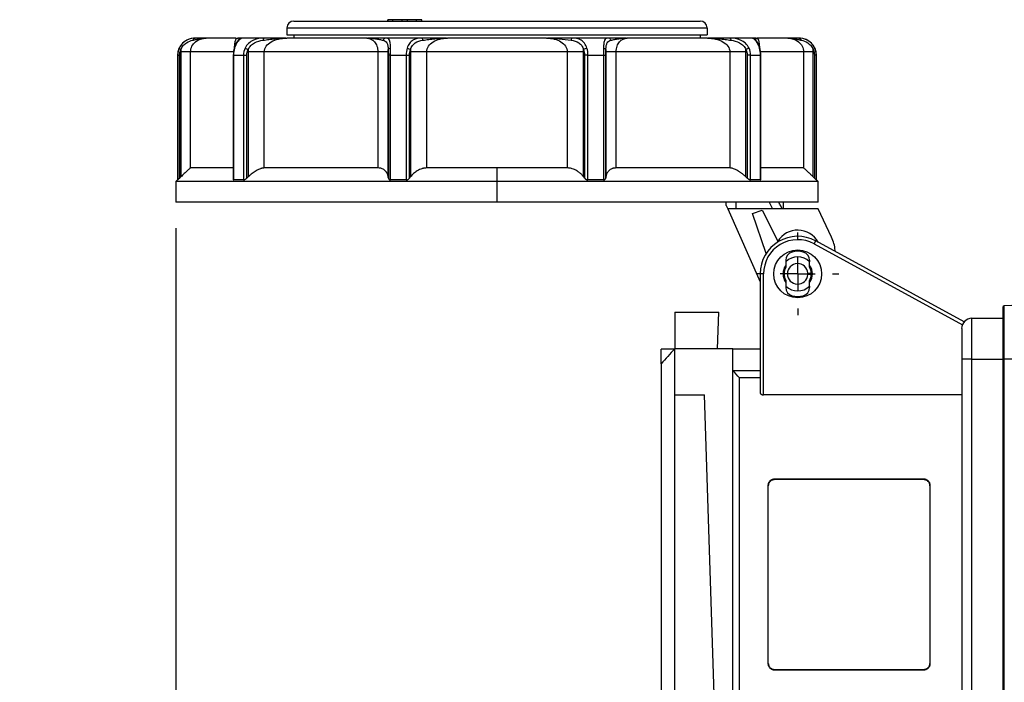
# Model space of a CAD drawing. Header units: inches. Extents: x 0 to 33, y 0 to 25.5.
# Tile 10 of 18: x 15.5 to 21.1, y 13.9 to 17.7. Entities that reach past the tile are written whole.
import ezdxf

# ---------------------------------------------------------------- set-up
doc = ezdxf.new("R2010")
doc.units = ezdxf.units.IN
doc.header["$LTSCALE"] = 3
doc.header["$MEASUREMENT"] = 0
doc.linetypes.add('SLD-Center', pattern=[0.75, 0.6, -0.05, 0.05, -0.05])
doc.linetypes.add('SLD-Solid', pattern=[0])
doc.layers.add('CENTER', color=40, linetype='SLD-Center')
doc.layers.add('DIMENSIONS', color=140, linetype='SLD-Solid', lineweight=25)
doc.styles.add('SLDTEXTSTYLE0', font='GOTHIC.TTF', dxfattribs={"width": 0.913})
doc.dimstyles.new('SLDDIMSTYLE2', dxfattribs={"dimtxt": 0.375, "dimasz": 0.45, "dimexe": 0, "dimexo": 0.0625, "dimgap": 0.09375, "dimtad": 0, "dimtih": 1, "dimtoh": 1, "dimrnd": 1e-09, "dimzin": 4, "dimdsep": 46, "dimtxsty": 'SLDTEXTSTYLE0', "dimsah": 1, "dimcen": 0.09, "dimadec": 0, "dimazin": 1, "dimtfac": 1, "dimtmove": 0, "dimatfit": 0, "dimfxl": 0, "dimfrac": 2, "dimtolj": 1, "dimtzin": 12, "dimarcsym": 0})

# ---------------------------------------------------------------- blocks, each defined once
blk = doc.blocks.new('_D_6')
at = {"layer": 'DIMENSIONS'}
for p, q in [((16.3511, 16.5428), (16.3511, 11.0309)), ((19.1464, 13.0913), (19.1464, 11.0309)), ((16.3511, 11.4059), (15.4511, 11.4059)), ((19.1464, 11.4059), (20.0464, 11.4059)), ((17.2639, 11.403), (17.1496, 11.403)), ((17.1496, 11.403), (17.1496, 10.8077)), ((18.2337, 11.403), (18.3479, 11.403)), ((18.3479, 11.403), (18.3479, 10.8077)), ((17.1496, 10.8077), (17.2639, 10.8077)), ((18.3479, 10.8077), (18.2337, 10.8077))]:
    blk.add_line(p, q, dxfattribs=at)
for points in [[(16.3511, 11.4059), (15.9011, 11.4959), (15.9011, 11.3159)], [(19.1464, 11.4059), (19.5964, 11.3159), (19.5964, 11.4959)]]:
    blk.add_solid(points, dxfattribs=at)
at = {"layer": 'DIMENSIONS', "char_height": 0.375, "attachment_point": 1, "style": 'SLDTEXTSTYLE0'}
for s, insert in [('2.80', (17.2639, 11.9582)), ('71.0', (17.2639, 11.2867))]:
    blk.add_mtext(s, dxfattribs=dict(at, insert=insert))
blk = doc.blocks.new('SW_CENTERMARKSYMBOL_0')
at = {"layer": 'CENTER', "color": 0}
for p, q in [((0, 0.2), (0, 0.2378)), ((0, 0), (0, 0.1)), ((-0.2, 0), (-0.2378, 0)), ((0, 0), (-0.1, 0)), ((0, 0), (0, -0.1)), ((0, 0), (0.1, 0)), ((0.2, 0), (0.2378, 0)), ((0, -0.2), (0, -0.2378))]:
    blk.add_line(p, q, dxfattribs=at)

msp = doc.modelspace()

# ---------------------------------------------------------------- linework, layer by layer
for p, q in [((17.0303, 17.7361), (19.3728, 17.7361)), ((17.5716, 17.7439), (17.5716, 17.7361)), ((17.5721, 17.7439), (17.5716, 17.7439)), ((17.5721, 17.7361), (17.5721, 17.7439)), ((17.6018, 17.7439), (17.5721, 17.7439)), ((17.6018, 17.7361), (17.6018, 17.7439)), ((17.6553, 17.7439), (17.6018, 17.7439)), ((17.6553, 17.7361), (17.6553, 17.7439)), ((17.6848, 17.7439), (17.6553, 17.7439)), ((17.7382, 17.7439), (17.6848, 17.7439)), ((17.6848, 17.7361), (17.6848, 17.7439)), ((17.7382, 17.7361), (17.7382, 17.7439)), ((17.7679, 17.7439), (17.7382, 17.7439)), ((17.7679, 17.7361), (17.7679, 17.7439)), ((17.7684, 17.7439), (17.7679, 17.7439)), ((17.7684, 17.7361), (17.7684, 17.7439)), ((16.9909, 17.6967), (16.9909, 17.6573)), ((16.9909, 17.6967), (19.4121, 17.6967)), ((16.9909, 17.6573), (19.4121, 17.6573)), ((17.0303, 17.6573), (17.0303, 17.6376)), ((19.3728, 17.6573), (19.3728, 17.6376)), ((19.4121, 17.6967), (19.4121, 17.6573)), ((16.6958, 17.6376), (16.5263, 17.6376)), ((16.7136, 17.6255), (16.7099, 17.62)), ((16.8599, 17.6376), (16.73, 17.6376)), ((17.4515, 17.6376), (16.9899, 17.6376)), ((17.7693, 17.6376), (17.5592, 17.6376)), ((18.4868, 17.6376), (17.9162, 17.6376)), ((18.8438, 17.6376), (18.6337, 17.6376)), ((19.4132, 17.6376), (18.9515, 17.6376)), ((19.673, 17.6376), (19.5432, 17.6376)), ((19.704, 17.6341), (19.7004, 17.6376)), ((19.8767, 17.6376), (19.7004, 17.6376)), ((16.361, 17.5392), (16.361, 16.8207)), ((16.361, 17.5392), (16.3616, 17.5392)), ((16.3616, 17.5392), (16.3616, 16.8207)), ((16.3729, 16.8315), (16.3729, 17.5392)), ((16.3796, 17.5589), (16.3796, 16.8381)), ((16.6861, 17.5589), (16.4361, 17.5589)), ((16.4361, 16.8896), (16.4361, 17.5589)), ((16.682, 17.5392), (16.682, 16.8242)), ((16.6854, 17.5392), (16.7405, 17.5392)), ((16.6854, 16.8207), (16.6854, 17.5392)), ((16.7405, 17.5392), (16.7405, 16.8207)), ((16.7599, 16.8315), (16.7599, 17.5392)), ((16.7671, 17.5589), (16.7671, 16.8381)), ((17.515, 17.5589), (16.8604, 17.5589)), ((16.8604, 16.8896), (16.8604, 17.5589)), ((17.515, 17.5589), (17.515, 16.8896)), ((17.5745, 16.8381), (17.5745, 17.5589)), ((17.5754, 17.5392), (17.5754, 16.8315)), ((17.5884, 17.5392), (17.6775, 17.5392)), ((17.5884, 16.8207), (17.5884, 17.5392)), ((17.6775, 17.5392), (17.6775, 16.8207)), ((17.6975, 16.8315), (17.6975, 17.5392)), ((17.7025, 17.5589), (17.7025, 16.8381)), ((17.797, 16.8896), (17.797, 17.5589)), ((18.6061, 17.5589), (17.797, 17.5589)), ((18.6061, 17.5589), (18.6061, 16.8896)), ((18.7005, 16.8381), (18.7005, 17.5589)), ((18.7055, 17.5392), (18.7055, 16.8315)), ((18.7255, 17.5392), (18.8146, 17.5392)), ((18.7255, 16.8207), (18.7255, 17.5392)), ((18.8146, 17.5392), (18.8146, 16.8207)), ((18.8276, 16.8315), (18.8276, 17.5392)), ((18.8285, 17.5589), (18.8285, 16.8381)), ((18.8881, 16.8896), (18.8881, 17.5589)), ((19.5426, 17.5589), (18.8881, 17.5589)), ((19.5426, 17.5589), (19.5426, 16.8896)), ((19.6359, 16.8381), (19.6359, 17.5589)), ((19.6431, 17.5392), (19.6431, 16.8315)), ((19.6625, 17.5392), (19.7176, 17.5392)), ((19.6625, 16.8207), (19.6625, 17.5392)), ((19.967, 17.5589), (19.7169, 17.5589)), ((19.7176, 17.5392), (19.7176, 16.8207)), ((19.7211, 16.8242), (19.7211, 17.5392)), ((19.967, 17.5589), (19.967, 16.8896)), ((20.0234, 16.8381), (20.0234, 17.5589)), ((20.0301, 17.5392), (20.0301, 16.8315)), ((20.0415, 16.8207), (20.0415, 17.5392)), ((20.0415, 17.5392), (20.0421, 17.5392)), ((20.0421, 16.8207), (20.0421, 17.5392)), ((16.682, 16.8896), (16.4361, 16.8896)), ((17.515, 16.8896), (16.8604, 16.8896)), ((18.2015, 16.8896), (17.797, 16.8896)), ((18.6061, 16.8896), (18.2015, 16.8896)), ((18.2015, 16.8109), (18.2015, 16.8896)), ((19.5426, 16.8896), (18.8881, 16.8896)), ((19.967, 16.8896), (19.7211, 16.8896)), ((16.361, 16.8207), (16.3511, 16.8109)), ((16.3511, 16.8109), (16.3511, 16.6928)), ((18.2015, 16.8109), (16.3511, 16.8109)), ((16.3616, 16.8207), (16.361, 16.8207)), ((16.7405, 16.8207), (16.6854, 16.8207)), ((17.6775, 16.8207), (17.5884, 16.8207)), ((20.0519, 16.8109), (18.2015, 16.8109)), ((18.2015, 16.6928), (18.2015, 16.8109)), ((18.8146, 16.8207), (18.7255, 16.8207)), ((19.7176, 16.8207), (19.6625, 16.8207)), ((20.0421, 16.8207), (20.0415, 16.8207)), ((20.0519, 16.8109), (20.0421, 16.8207)), ((20.0519, 16.6928), (20.0519, 16.8109)), ((18.2015, 16.6928), (16.3511, 16.6928)), ((20.0519, 16.6928), (18.2015, 16.6928)), ((19.522, 16.6731), (19.522, 16.6928)), ((19.58, 16.6534), (19.58, 16.6928)), ((19.7702, 16.6928), (19.7896, 16.6534)), ((19.8511, 16.6534), (19.8511, 16.6928)), ((19.522, 16.6731), (19.5308, 16.6534)), ((20.0519, 16.6534), (19.5308, 16.6534)), ((19.5308, 16.6534), (19.7173, 16.2335)), ((19.6727, 16.6267), (19.7285, 16.6459)), ((19.7518, 16.3967), (19.6727, 16.6267)), ((19.7285, 16.6459), (19.8195, 16.4672)), ((20.1294, 16.4905), (20.0519, 16.6534)), ((20.028, 16.4522), (20.0374, 16.4695)), ((20.8933, 16.0033), (20.0374, 16.4695)), ((20.028, 16.4522), (20.883, 15.9865)), ((20.1452, 16.4108), (20.1496, 16.4149)), ((19.8649, 16.3576), (19.8649, 16.3497)), ((20.0027, 16.3576), (20.0027, 16.3497)), ((19.8565, 16.3139), (19.8591, 16.3043)), ((20.0085, 16.3043), (20.0111, 16.3139)), ((19.7173, 16.2794), (19.7173, 15.5954)), ((19.7369, 16.2794), (19.7173, 16.2794)), ((19.7369, 15.582), (19.7369, 16.2794)), ((19.8591, 16.2544), (19.8565, 16.2448)), ((20.0111, 16.2448), (20.0085, 16.2544)), ((19.8649, 16.2091), (19.8649, 16.2011)), ((20.0027, 16.2091), (20.0027, 16.2011)), ((19.2251, 16.059), (19.2251, 15.8475)), ((19.2251, 16.059), (19.4785, 16.059)), ((19.4717, 15.8475), (19.4785, 16.059)), ((21.1149, 16.0851), (21.1149, 15.7873)), ((21.2921, 16.1022), (21.1243, 16.0949)), ((21.1243, 15.7873), (21.1243, 16.0949)), ((20.9377, 16.0235), (21.1149, 16.0235)), ((20.9377, 15.7873), (20.9377, 16.0235)), ((20.8787, 15.9644), (20.8787, 15.7873)), ((19.224, 15.8463), (19.1464, 15.8463)), ((19.1464, 15.7615), (19.1464, 15.8463)), ((19.2251, 15.5821), (19.2251, 15.8475)), ((19.5598, 15.8475), (19.2251, 15.8475)), ((19.5598, 13.1554), (19.5598, 15.8475)), ((19.7173, 15.8463), (19.5598, 15.8463)), ((20.9377, 15.7873), (20.8787, 15.7873)), ((20.8787, 15.7873), (20.8787, 13.3069)), ((20.9377, 13.3069), (20.9377, 15.7873)), ((20.9377, 15.7873), (21.1149, 15.7873)), ((21.1149, 15.7873), (21.1243, 15.7873)), ((21.1149, 15.7873), (21.1149, 13.3069)), ((21.2921, 15.7873), (21.1243, 15.7873)), ((21.1243, 13.3069), (21.1243, 15.7873)), ((19.1464, 15.7615), (19.1464, 13.2413)), ((19.5598, 15.7236), (19.7173, 15.7236)), ((19.5992, 13.3094), (19.5992, 15.68)), ((19.7173, 15.68), (19.5992, 15.68)), ((19.2251, 12.9429), (19.2251, 15.5821)), ((19.2251, 15.5821), (19.3965, 15.5821)), ((19.4808, 12.9641), (19.3965, 15.5821)), ((20.8787, 15.582), (19.7369, 15.582)), ((19.8039, 15.0986), (20.6562, 15.0986)), ((19.8039, 15.0943), (19.8039, 15.0986)), ((20.6562, 15.0943), (19.8039, 15.0943)), ((20.6562, 15.0943), (20.6562, 15.0986)), ((19.7645, 14.0312), (19.7645, 15.063)), ((20.6956, 15.063), (20.6956, 14.0312)), ((19.8039, 13.9999), (20.6562, 13.9999)), ((19.8039, 13.9999), (19.8039, 13.9956)), ((20.6562, 13.9956), (19.8039, 13.9956)), ((20.6562, 13.9999), (20.6562, 13.9956))]:
    msp.add_line(p, q)
msp.add_circle((19.9338, 16.2794), 0.1378)
for centre, radius, start, end in [((17.0303, 17.6967), 0.0394, 90, 180), ((19.3728, 17.6967), 0.0394, 0, 90), ((16.4594, 17.5392), 0.0984, 90, 180), ((19.9436, 17.5392), 0.0984, 360, 90), ((19.9338, 16.3975), 0.1339, 28.8325, 148.6076), ((19.9338, 16.2794), 0.2165, 61.4242, 180), ((19.9338, 16.2794), 0.1969, 61.4242, 180), ((19.9338, 16.3975), 0.2165, 4.6076, 25.4268), ((19.9141, 16.3576), 0.0492, 104.117, 180), ((19.9338, 16.2794), 0.1299, 75.883, 104.117), ((19.9535, 16.3576), 0.0492, 0, 75.883), ((19.9338, 16.3975), 0.2165, 2.8215, 4.6076), ((19.9338, 16.2794), 0.0984, 45.573, 134.427), ((19.9338, 16.2794), 0.0846, 144.484, 215.516), ((19.9338, 16.2794), 0.0787, 151.045, 208.955), ((19.9338, 16.2794), 0.0591, 3.8226, 356.1774), ((19.9338, 16.2794), 0.0846, 324.484, 35.516), ((19.9338, 16.2794), 0.0787, 2.866, 28.955), ((19.9338, 16.2794), 0.0787, 331.045, 357.134), ((19.9338, 16.2794), 0.0984, 225.573, 314.427), ((19.9141, 16.2011), 0.0492, 180, 255.883), ((19.9535, 16.2011), 0.0492, 284.117, 0), ((19.9338, 16.2794), 0.1299, 255.883, 284.117), ((21.1247, 16.0851), 0.00984, 92.5, 180), ((20.9377, 15.9644), 0.0591, 90, 180)]:
    msp.add_arc(centre, radius, start, end)
for points, knots in [([(16.4629, 17.6376), (16.4495, 17.6376), (16.4322, 17.6352), (16.406, 17.6216), (16.3973, 17.6155), (16.382, 17.5999), (16.3753, 17.5905), (16.3705, 17.58)], [0, 0, 0, 0, 0.5, 0.5, 0.75, 0.75, 1, 1, 1, 1]), ([(16.3801, 17.5718), (16.3834, 17.5803), (16.3881, 17.588), (16.399, 17.6012), (16.4052, 17.6066), (16.4243, 17.6194), (16.4373, 17.6234), (16.4481, 17.6256)], [0, 0, 0, 0, 0.25, 0.25, 0.5, 0.5, 1, 1, 1, 1]), ([(16.4361, 17.5589), (16.4361, 17.5701), (16.4388, 17.5813), (16.4487, 17.6012), (16.4559, 17.6099), (16.4815, 17.6308), (16.5037, 17.6376), (16.5263, 17.6376)], [0, 0, 0, 0, 0.25, 0.25, 0.5, 0.5, 1, 1, 1, 1]), ([(16.4481, 17.6256), (16.4552, 17.6271), (16.4619, 17.6286), (16.4751, 17.6316), (16.4815, 17.633), (16.5008, 17.6364), (16.5135, 17.6376), (16.5263, 17.6376)], [0, 0, 0, 0, 0.25, 0.25, 0.5, 0.5, 1, 1, 1, 1]), ([(16.4481, 17.6256), (16.4493, 17.6292), (16.4514, 17.6323), (16.4566, 17.6365), (16.4598, 17.6376), (16.4629, 17.6376)], [0, 0, 0, 0, 0.5, 0.5, 1, 1, 1, 1]), ([(16.5237, 17.6376), (16.5147, 17.6376), (16.4979, 17.6376), (16.474, 17.6376), (16.4629, 17.6376)], [0, 0, 0, 0, 0.538545, 1, 1, 1, 1]), ([(16.7166, 17.6323), (16.7166, 17.6323), (16.717, 17.6327), (16.7148, 17.6308), (16.7094, 17.6255), (16.7, 17.6125), (16.6916, 17.5947), (16.6881, 17.5827), (16.6864, 17.5766)], [0, 0, 0, 0, 0.0035987, 0.1300934, 0.338808, 0.6397131, 0.815824, 1, 1, 1, 1]), ([(16.7026, 17.6376), (16.7006, 17.6366), (16.6969, 17.6347), (16.6923, 17.6211), (16.6893, 17.6056), (16.6875, 17.5921), (16.6869, 17.5818), (16.6866, 17.5774)], [0, 0, 0, 0, 0.355716, 0.629821, 0.774934, 0.903536, 1, 1, 1, 1]), ([(16.6907, 17.58), (16.6935, 17.5905), (16.6974, 17.6), (16.7057, 17.6156), (16.7101, 17.6217), (16.7221, 17.6352), (16.7282, 17.6376), (16.73, 17.6376)], [0, 0, 0, 0, 0.25, 0.25, 0.5, 0.5, 1, 1, 1, 1]), ([(16.7133, 17.6354), (16.7134, 17.6361), (16.7139, 17.6389), (16.7059, 17.6374), (16.6998, 17.6363)], [0, 0, 0, 0, 0.23572, 1, 1, 1, 1]), ([(16.7044, 17.6367), (16.7065, 17.6365), (16.7087, 17.6363), (16.7094, 17.634), (16.7094, 17.6339)], [0, 0, 0, 0, 0.9641497, 1, 1, 1, 1]), ([(16.73, 17.6376), (16.7291, 17.6376), (16.7273, 17.6376), (16.7183, 17.6376), (16.7111, 17.6376), (16.7074, 17.6376)], [0, 0, 0, 0, 0.3230365, 0.6471159, 1, 1, 1, 1]), ([(16.73, 17.6376), (16.7281, 17.6375), (16.7243, 17.6371), (16.7193, 17.6349), (16.7169, 17.6325), (16.7159, 17.6314)], [0, 0, 0, 0, 0.36257, 0.724785, 1, 1, 1, 1]), ([(16.8599, 17.6376), (16.8401, 17.6376), (16.8181, 17.6352), (16.7877, 17.6216), (16.7782, 17.6155), (16.7616, 17.5999), (16.7546, 17.5905), (16.7497, 17.58)], [0, 0, 0, 0, 0.5, 0.5, 0.75, 0.75, 1, 1, 1, 1]), ([(16.7676, 17.5718), (16.7713, 17.5803), (16.7764, 17.588), (16.7889, 17.6012), (16.7962, 17.6066), (16.8197, 17.6194), (16.8373, 17.6234), (16.8541, 17.6256)], [0, 0, 0, 0, 0.25, 0.25, 0.5, 0.5, 1, 1, 1, 1]), ([(16.8541, 17.6256), (16.865, 17.6271), (16.876, 17.6286), (16.8984, 17.6316), (16.9097, 17.633), (16.9439, 17.6364), (16.9669, 17.6376), (16.9899, 17.6376)], [0, 0, 0, 0, 0.25, 0.25, 0.5, 0.5, 1, 1, 1, 1]), ([(16.8541, 17.6256), (16.8545, 17.6292), (16.8553, 17.6323), (16.8574, 17.6365), (16.8586, 17.6376), (16.8599, 17.6376)], [0, 0, 0, 0, 0.5, 0.5, 1, 1, 1, 1]), ([(16.985, 17.6376), (16.9634, 17.6376), (16.9235, 17.6376), (16.8798, 17.6376), (16.8599, 17.6376)], [0, 0, 0, 0, 0.542604, 1, 1, 1, 1]), ([(16.8604, 17.5589), (16.8604, 17.5701), (16.8642, 17.5812), (16.8783, 17.6012), (16.8886, 17.6099), (16.925, 17.6307), (16.957, 17.6376), (16.9899, 17.6376)], [0, 0, 0, 0, 0.25, 0.25, 0.5, 0.5, 1, 1, 1, 1]), ([(17.4515, 17.6376), (17.4681, 17.6376), (17.4838, 17.6308), (17.5015, 17.6099), (17.5064, 17.6012), (17.5131, 17.5813), (17.515, 17.5701), (17.515, 17.5589)], [0, 0, 0, 0, 0.5, 0.5, 0.75, 0.75, 1, 1, 1, 1]), ([(17.4515, 17.6376), (17.468, 17.6376), (17.4847, 17.6364), (17.5087, 17.633), (17.5165, 17.6316), (17.5314, 17.6286), (17.5384, 17.6271), (17.5447, 17.6256)], [0, 0, 0, 0, 0.5, 0.5, 0.75, 0.75, 1, 1, 1, 1]), ([(17.5592, 17.6376), (17.5504, 17.6376), (17.5326, 17.6376), (17.4968, 17.6376), (17.4706, 17.6376), (17.455, 17.6376)], [0, 0, 0, 0, 0.288666, 0.5782661, 1, 1, 1, 1]), ([(17.5592, 17.6376), (17.5561, 17.6376), (17.553, 17.6365), (17.5479, 17.6322), (17.5459, 17.6292), (17.5447, 17.6256)], [0, 0, 0, 0, 0.5, 0.5, 1, 1, 1, 1]), ([(17.5447, 17.6256), (17.5543, 17.6234), (17.5617, 17.6195), (17.5689, 17.6066), (17.5707, 17.6012), (17.5732, 17.588), (17.574, 17.5803), (17.5744, 17.5718)], [0, 0, 0, 0, 0.5, 0.5, 0.75, 0.75, 1, 1, 1, 1]), ([(17.588, 17.58), (17.5878, 17.5905), (17.5873, 17.6), (17.5853, 17.6156), (17.5838, 17.6217), (17.5771, 17.6352), (17.5696, 17.6376), (17.5592, 17.6376)], [0, 0, 0, 0, 0.25, 0.25, 0.5, 0.5, 1, 1, 1, 1]), ([(17.7693, 17.6376), (17.7507, 17.6376), (17.7324, 17.6351), (17.7095, 17.6216), (17.7027, 17.6154), (17.6912, 17.5998), (17.6866, 17.5905), (17.6834, 17.58)], [0, 0, 0, 0, 0.5, 0.5, 0.75, 0.75, 1, 1, 1, 1]), ([(17.7029, 17.5718), (17.7079, 17.5887), (17.7176, 17.6023), (17.7429, 17.6194), (17.7584, 17.6234), (17.7747, 17.6256)], [0, 0, 0, 0, 0.5, 0.5, 1, 1, 1, 1]), ([(17.7747, 17.6256), (17.7742, 17.6292), (17.7735, 17.6323), (17.7716, 17.6365), (17.7704, 17.6376), (17.7693, 17.6376)], [0, 0, 0, 0, 0.5, 0.5, 1, 1, 1, 1]), ([(17.911, 17.6376), (17.885, 17.6376), (17.8372, 17.6376), (17.7906, 17.6376), (17.7693, 17.6376)], [0, 0, 0, 0, 0.544193, 1, 1, 1, 1]), ([(17.7747, 17.6256), (17.7854, 17.6271), (17.7965, 17.6286), (17.8195, 17.6316), (17.8313, 17.633), (17.8673, 17.6364), (17.8918, 17.6376), (17.9162, 17.6376)], [0, 0, 0, 0, 0.25, 0.25, 0.5, 0.5, 1, 1, 1, 1]), ([(17.797, 17.5589), (17.797, 17.5701), (17.8005, 17.5812), (17.8133, 17.6012), (17.8227, 17.6099), (17.8561, 17.6307), (17.8857, 17.6376), (17.9162, 17.6376)], [0, 0, 0, 0, 0.25, 0.25, 0.5, 0.5, 1, 1, 1, 1]), ([(18.4868, 17.6376), (18.5021, 17.6376), (18.517, 17.636), (18.545, 17.6291), (18.558, 17.6239), (18.5804, 17.61), (18.5897, 17.6012), (18.5993, 17.5863), (18.6018, 17.5811), (18.6052, 17.5701), (18.6061, 17.5645), (18.6061, 17.5589)], [0, 0, 0, 0, 0.25, 0.25, 0.5, 0.5, 0.75, 0.75, 0.875, 0.875, 1, 1, 1, 1]), ([(18.4868, 17.6376), (18.5112, 17.6376), (18.5357, 17.6364), (18.5836, 17.6319), (18.607, 17.6285), (18.6283, 17.6256)], [0, 0, 0, 0, 0.5, 0.5, 1, 1, 1, 1]), ([(18.6337, 17.6376), (18.6203, 17.6376), (18.5934, 17.6376), (18.5458, 17.6376), (18.512, 17.6376), (18.4921, 17.6376)], [0, 0, 0, 0, 0.2902668, 0.5809526, 1, 1, 1, 1]), ([(18.6337, 17.6376), (18.6326, 17.6376), (18.6314, 17.6365), (18.6295, 17.6322), (18.6288, 17.6292), (18.6283, 17.6256)], [0, 0, 0, 0, 0.5, 0.5, 1, 1, 1, 1]), ([(18.6283, 17.6256), (18.6446, 17.6234), (18.66, 17.6195), (18.679, 17.6066), (18.6847, 17.6012), (18.694, 17.588), (18.6976, 17.5803), (18.7001, 17.5718)], [0, 0, 0, 0, 0.5, 0.5, 0.75, 0.75, 1, 1, 1, 1]), ([(18.7196, 17.58), (18.7164, 17.5905), (18.7118, 17.6), (18.7003, 17.6156), (18.6934, 17.6217), (18.6706, 17.6352), (18.6524, 17.6376), (18.6337, 17.6376)], [0, 0, 0, 0, 0.25, 0.25, 0.5, 0.5, 1, 1, 1, 1]), ([(18.8438, 17.6376), (18.8335, 17.6376), (18.8259, 17.6352), (18.8192, 17.6216), (18.8177, 17.6155), (18.8157, 17.5999), (18.8153, 17.5905), (18.8151, 17.58)], [0, 0, 0, 0, 0.5, 0.5, 0.75, 0.75, 1, 1, 1, 1]), ([(18.8286, 17.5718), (18.829, 17.5803), (18.8298, 17.588), (18.8324, 17.6012), (18.8341, 17.6066), (18.8413, 17.6194), (18.8487, 17.6234), (18.8584, 17.6256)], [0, 0, 0, 0, 0.25, 0.25, 0.5, 0.5, 1, 1, 1, 1]), ([(18.8584, 17.6256), (18.8572, 17.6292), (18.8551, 17.6323), (18.85, 17.6365), (18.8469, 17.6376), (18.8438, 17.6376)], [0, 0, 0, 0, 0.5, 0.5, 1, 1, 1, 1]), ([(18.948, 17.6376), (18.9275, 17.6376), (18.8901, 17.6376), (18.8583, 17.6376), (18.8438, 17.6376)], [0, 0, 0, 0, 0.545955, 1, 1, 1, 1]), ([(18.8584, 17.6256), (18.8647, 17.6271), (18.8716, 17.6286), (18.8865, 17.6316), (18.8944, 17.633), (18.9184, 17.6364), (18.9351, 17.6376), (18.9515, 17.6376)], [0, 0, 0, 0, 0.25, 0.25, 0.5, 0.5, 1, 1, 1, 1]), ([(18.8881, 17.5589), (18.8881, 17.5701), (18.8899, 17.5813), (18.8966, 17.6012), (18.9015, 17.6099), (18.9192, 17.6308), (18.935, 17.6376), (18.9515, 17.6376)], [0, 0, 0, 0, 0.25, 0.25, 0.5, 0.5, 1, 1, 1, 1]), ([(19.4132, 17.6376), (19.446, 17.6376), (19.4779, 17.6308), (19.5145, 17.6099), (19.5247, 17.6012), (19.5387, 17.5813), (19.5426, 17.5701), (19.5426, 17.5589)], [0, 0, 0, 0, 0.5, 0.5, 0.75, 0.75, 1, 1, 1, 1]), ([(19.4132, 17.6376), (19.4362, 17.6376), (19.4592, 17.6364), (19.4933, 17.633), (19.5046, 17.6316), (19.527, 17.6286), (19.538, 17.6271), (19.549, 17.6256)], [0, 0, 0, 0, 0.5, 0.5, 0.75, 0.75, 1, 1, 1, 1]), ([(19.5432, 17.6376), (19.5303, 17.6376), (19.5045, 17.6376), (19.4633, 17.6376), (19.4348, 17.6376), (19.418, 17.6376)], [0, 0, 0, 0, 0.290794, 0.582528, 1, 1, 1, 1]), ([(19.5432, 17.6376), (19.5444, 17.6376), (19.5456, 17.6365), (19.5477, 17.6322), (19.5485, 17.6292), (19.549, 17.6256)], [0, 0, 0, 0, 0.5, 0.5, 1, 1, 1, 1]), ([(19.6533, 17.58), (19.6484, 17.5905), (19.6414, 17.6), (19.6248, 17.6156), (19.6152, 17.6217), (19.5848, 17.6352), (19.5629, 17.6376), (19.5432, 17.6376)], [0, 0, 0, 0, 0.25, 0.25, 0.5, 0.5, 1, 1, 1, 1]), ([(19.549, 17.6256), (19.5657, 17.6234), (19.5832, 17.6195), (19.6068, 17.6066), (19.6141, 17.6012), (19.6266, 17.588), (19.6318, 17.5803), (19.6354, 17.5718)], [0, 0, 0, 0, 0.5, 0.5, 0.75, 0.75, 1, 1, 1, 1]), ([(19.673, 17.6376), (19.6749, 17.6376), (19.6811, 17.6351), (19.6929, 17.6216), (19.6973, 17.6154), (19.7056, 17.5998), (19.7095, 17.5905), (19.7123, 17.58)], [0, 0, 0, 0, 0.5, 0.5, 0.75, 0.75, 1, 1, 1, 1]), ([(19.6911, 17.6256), (19.6896, 17.6292), (19.6871, 17.6323), (19.6807, 17.6365), (19.6768, 17.6376), (19.673, 17.6376)], [0, 0, 0, 0, 0.5, 0.5, 1, 1, 1, 1]), ([(19.6917, 17.6376), (19.6878, 17.6376), (19.6782, 17.6376), (19.6749, 17.6376), (19.673, 17.6376)], [0, 0, 0, 0, 0.413671, 1, 1, 1, 1]), ([(19.7167, 17.5765), (19.7152, 17.5818), (19.7122, 17.5921), (19.7053, 17.6077), (19.6977, 17.6202), (19.6921, 17.6269), (19.6895, 17.6295), (19.6892, 17.6295), (19.6891, 17.6295)], [0, 0, 0, 0, 0.172877, 0.336913, 0.60891, 0.8034, 0.937092, 1, 1, 1, 1]), ([(19.7032, 17.6364), (19.6971, 17.6375), (19.689, 17.6391), (19.6896, 17.6362), (19.6897, 17.6355)], [0, 0, 0, 0, 0.761703, 1, 1, 1, 1]), ([(19.6935, 17.6336), (19.6936, 17.6338), (19.6942, 17.6362), (19.6965, 17.6365), (19.6986, 17.6367)], [0, 0, 0, 0, 0.080365, 1, 1, 1, 1]), ([(19.7164, 17.5774), (19.7161, 17.5818), (19.7155, 17.5921), (19.7137, 17.6056), (19.7107, 17.621), (19.7074, 17.6318), (19.7049, 17.6335), (19.704, 17.6341)], [0, 0, 0, 0, 0.121476, 0.283578, 0.466493, 0.810536, 1, 1, 1, 1]), ([(19.8767, 17.6376), (19.8993, 17.6376), (19.9216, 17.6307), (19.9471, 17.6099), (19.9543, 17.6012), (19.9642, 17.5812), (19.967, 17.5701), (19.967, 17.5589)], [0, 0, 0, 0, 0.5, 0.5, 0.75, 0.75, 1, 1, 1, 1]), ([(19.8767, 17.6376), (19.8895, 17.6376), (19.9022, 17.6364), (19.9215, 17.633), (19.928, 17.6316), (19.9411, 17.6286), (19.9478, 17.6271), (19.9549, 17.6256)], [0, 0, 0, 0, 0.5, 0.5, 0.75, 0.75, 1, 1, 1, 1]), ([(19.9401, 17.6376), (19.9327, 17.6376), (19.9179, 17.6376), (19.8988, 17.6376), (19.8865, 17.6376), (19.8793, 17.6376)], [0, 0, 0, 0, 0.293443, 0.587706, 1, 1, 1, 1]), ([(19.9401, 17.6376), (19.9433, 17.6376), (19.9464, 17.6365), (19.9516, 17.6322), (19.9537, 17.6292), (19.9549, 17.6256)], [0, 0, 0, 0, 0.5, 0.5, 1, 1, 1, 1]), ([(20.0325, 17.58), (20.0277, 17.5905), (20.021, 17.6), (20.0056, 17.6156), (19.997, 17.6217), (19.9708, 17.6352), (19.9535, 17.6376), (19.9401, 17.6376)], [0, 0, 0, 0, 0.25, 0.25, 0.5, 0.5, 1, 1, 1, 1]), ([(19.9549, 17.6256), (19.9657, 17.6234), (19.9787, 17.6195), (19.9977, 17.6066), (20.004, 17.6012), (20.0149, 17.588), (20.0196, 17.5803), (20.0229, 17.5718)], [0, 0, 0, 0, 0.5, 0.5, 0.75, 0.75, 1, 1, 1, 1]), ([(16.3616, 17.5392), (16.3617, 17.5392), (16.3628, 17.5392), (16.3668, 17.5392), (16.3696, 17.5392), (16.3729, 17.5392)], [0, 0, 0, 0, 0.5, 0.5, 1, 1, 1, 1]), ([(16.3705, 17.58), (16.3703, 17.5793), (16.3711, 17.5781), (16.3745, 17.5753), (16.377, 17.5736), (16.3801, 17.5718)], [0, 0, 0, 0, 0.5, 0.5, 1, 1, 1, 1]), ([(16.4361, 17.5589), (16.4346, 17.5589), (16.4286, 17.5589), (16.4089, 17.5589), (16.3952, 17.5589), (16.3796, 17.5589)], [0, 0, 0, 0, 0.5, 0.5, 1, 1, 1, 1]), ([(16.6854, 17.5392), (16.6845, 17.5392), (16.6828, 17.5392), (16.6818, 17.5392), (16.682, 17.5392), (16.6821, 17.5392)], [0, 0, 0, 0, 0.46002, 0.92004, 1, 1, 1, 1]), ([(16.6864, 17.5766), (16.6851, 17.5706), (16.6826, 17.5586), (16.6822, 17.5457), (16.682, 17.5392)], [0, 0, 0, 0, 0.50017, 1, 1, 1, 1]), ([(16.7405, 17.5392), (16.7427, 17.5392), (16.7457, 17.5392), (16.7525, 17.5392), (16.7563, 17.5392), (16.7599, 17.5392)], [0, 0, 0, 0, 0.5, 0.5, 1, 1, 1, 1]), ([(16.7497, 17.58), (16.7517, 17.5793), (16.7545, 17.5781), (16.7608, 17.5753), (16.7643, 17.5736), (16.7676, 17.5718)], [0, 0, 0, 0, 0.5, 0.5, 1, 1, 1, 1]), ([(16.8604, 17.5589), (16.8491, 17.5589), (16.8344, 17.5589), (16.8018, 17.5589), (16.784, 17.5589), (16.7671, 17.5589)], [0, 0, 0, 0, 0.5, 0.5, 1, 1, 1, 1]), ([(17.5745, 17.5589), (17.5724, 17.5589), (17.5657, 17.5589), (17.5449, 17.5589), (17.5308, 17.5589), (17.515, 17.5589)], [0, 0, 0, 0, 0.5, 0.5, 1, 1, 1, 1]), ([(17.588, 17.58), (17.5844, 17.5793), (17.5811, 17.5781), (17.5764, 17.5753), (17.5748, 17.5736), (17.5744, 17.5718)], [0, 0, 0, 0, 0.5, 0.5, 1, 1, 1, 1]), ([(17.5884, 17.5392), (17.5849, 17.5392), (17.5819, 17.5392), (17.5773, 17.5392), (17.5758, 17.5392), (17.5754, 17.5392)], [0, 0, 0, 0, 0.5, 0.5, 1, 1, 1, 1]), ([(17.6775, 17.5392), (17.681, 17.5392), (17.6848, 17.5392), (17.6918, 17.5392), (17.695, 17.5392), (17.6975, 17.5392)], [0, 0, 0, 0, 0.5, 0.5, 1, 1, 1, 1]), ([(17.6834, 17.58), (17.6869, 17.5793), (17.6906, 17.5781), (17.6975, 17.5753), (17.7006, 17.5736), (17.7029, 17.5718)], [0, 0, 0, 0, 0.5, 0.5, 1, 1, 1, 1]), ([(17.797, 17.5589), (17.7802, 17.5589), (17.7624, 17.5589), (17.7294, 17.5589), (17.7143, 17.5589), (17.7025, 17.5589)], [0, 0, 0, 0, 0.5, 0.5, 1, 1, 1, 1]), ([(18.7005, 17.5589), (18.6888, 17.5589), (18.6736, 17.5589), (18.6406, 17.5589), (18.6228, 17.5589), (18.6061, 17.5589)], [0, 0, 0, 0, 0.5, 0.5, 1, 1, 1, 1]), ([(18.7196, 17.58), (18.7161, 17.5793), (18.7124, 17.5781), (18.7056, 17.5753), (18.7024, 17.5736), (18.7001, 17.5718)], [0, 0, 0, 0, 0.5, 0.5, 1, 1, 1, 1]), ([(18.7255, 17.5392), (18.722, 17.5392), (18.7183, 17.5392), (18.7112, 17.5392), (18.708, 17.5392), (18.7055, 17.5392)], [0, 0, 0, 0, 0.5, 0.5, 1, 1, 1, 1]), ([(18.8146, 17.5392), (18.8181, 17.5392), (18.8212, 17.5392), (18.8257, 17.5392), (18.8272, 17.5392), (18.8276, 17.5392)], [0, 0, 0, 0, 0.5, 0.5, 1, 1, 1, 1]), ([(18.8151, 17.58), (18.8186, 17.5793), (18.8219, 17.5781), (18.8267, 17.5753), (18.8282, 17.5736), (18.8286, 17.5718)], [0, 0, 0, 0, 0.5, 0.5, 1, 1, 1, 1]), ([(18.8881, 17.5589), (18.8722, 17.5589), (18.8581, 17.5589), (18.8373, 17.5589), (18.8306, 17.5589), (18.8285, 17.5589)], [0, 0, 0, 0, 0.5, 0.5, 1, 1, 1, 1]), ([(19.6359, 17.5589), (19.619, 17.5589), (19.6012, 17.5589), (19.5686, 17.5589), (19.5539, 17.5589), (19.5426, 17.5589)], [0, 0, 0, 0, 0.5, 0.5, 1, 1, 1, 1]), ([(19.6533, 17.58), (19.6513, 17.5793), (19.6485, 17.5781), (19.6422, 17.5753), (19.6387, 17.5736), (19.6354, 17.5718)], [0, 0, 0, 0, 0.5, 0.5, 1, 1, 1, 1]), ([(19.6625, 17.5392), (19.6603, 17.5392), (19.6573, 17.5392), (19.6505, 17.5392), (19.6467, 17.5392), (19.6431, 17.5392)], [0, 0, 0, 0, 0.5, 0.5, 1, 1, 1, 1]), ([(19.7211, 17.5392), (19.7209, 17.5457), (19.7205, 17.5586), (19.7179, 17.5706), (19.7166, 17.5766)], [0, 0, 0, 0, 0.49983, 1, 1, 1, 1]), ([(19.7176, 17.5392), (19.7185, 17.5392), (19.7202, 17.5392), (19.7212, 17.5392), (19.721, 17.5392), (19.721, 17.5392)], [0, 0, 0, 0, 0.479111, 0.958221, 1, 1, 1, 1]), ([(20.0234, 17.5589), (20.0078, 17.5589), (19.9942, 17.5589), (19.9744, 17.5589), (19.9684, 17.5589), (19.967, 17.5589)], [0, 0, 0, 0, 0.5, 0.5, 1, 1, 1, 1]), ([(20.0325, 17.58), (20.0327, 17.5793), (20.032, 17.5781), (20.0286, 17.5753), (20.026, 17.5736), (20.0229, 17.5718)], [0, 0, 0, 0, 0.5, 0.5, 1, 1, 1, 1]), ([(20.0415, 17.5392), (20.0414, 17.5392), (20.0402, 17.5392), (20.0363, 17.5392), (20.0334, 17.5392), (20.0301, 17.5392)], [0, 0, 0, 0, 0.5, 0.5, 1, 1, 1, 1]), ([(16.4361, 16.8896), (16.4359, 16.8896), (16.4356, 16.8895), (16.4348, 16.8892), (16.4339, 16.8886), (16.4327, 16.8877), (16.4312, 16.8866), (16.4285, 16.8844), (16.4238, 16.8803), (16.4165, 16.8737), (16.4084, 16.866), (16.3997, 16.8577), (16.39, 16.8483), (16.3831, 16.8416), (16.3796, 16.8381)], [0, 0, 0, 0, 0.040415, 0.080849, 0.121518, 0.162637, 0.204412, 0.247042, 0.36977, 0.500367, 0.618089, 0.739499, 0.866302, 1, 1, 1, 1]), ([(16.8604, 16.8896), (16.8593, 16.8896), (16.8572, 16.8895), (16.8538, 16.8892), (16.8503, 16.8886), (16.8466, 16.8877), (16.8427, 16.8866), (16.8362, 16.8844), (16.8266, 16.8803), (16.8143, 16.8737), (16.8022, 16.866), (16.7905, 16.8577), (16.7786, 16.8483), (16.771, 16.8416), (16.7671, 16.8381)], [0, 0, 0, 0, 0.040415, 0.080849, 0.121518, 0.162637, 0.204412, 0.247042, 0.36977, 0.500367, 0.618089, 0.739499, 0.866302, 1, 1, 1, 1]), ([(17.5745, 16.8381), (17.5742, 16.8399), (17.5737, 16.8434), (17.5724, 16.8484), (17.5708, 16.8532), (17.5689, 16.8577), (17.5667, 16.862), (17.5641, 16.866), (17.5612, 16.8697), (17.5566, 16.8747), (17.5498, 16.8803), (17.5408, 16.885), (17.5319, 16.8878), (17.5237, 16.8893), (17.5179, 16.8895), (17.515, 16.8896)], [0, 0, 0, 0, 0.067804, 0.133717, 0.197907, 0.260554, 0.321855, 0.382014, 0.441253, 0.499799, 0.63036, 0.753113, 0.837457, 0.919192, 1, 1, 1, 1]), ([(17.797, 16.8896), (17.7954, 16.8896), (17.7923, 16.8895), (17.7876, 16.8892), (17.7828, 16.8886), (17.7781, 16.8877), (17.7732, 16.8866), (17.7654, 16.8844), (17.7545, 16.8803), (17.7419, 16.8737), (17.7305, 16.866), (17.7203, 16.8577), (17.7108, 16.8483), (17.7053, 16.8416), (17.7025, 16.8381)], [0, 0, 0, 0, 0.040415, 0.080849, 0.121518, 0.162637, 0.204412, 0.247042, 0.36977, 0.500367, 0.618089, 0.739499, 0.866302, 1, 1, 1, 1]), ([(18.7005, 16.8381), (18.6991, 16.8399), (18.6964, 16.8434), (18.6919, 16.8484), (18.6873, 16.8532), (18.6825, 16.8577), (18.6775, 16.862), (18.6723, 16.866), (18.667, 16.8697), (18.6591, 16.8747), (18.6485, 16.8803), (18.6361, 16.885), (18.6251, 16.8878), (18.6154, 16.8893), (18.6092, 16.8895), (18.6061, 16.8896)], [0, 0, 0, 0, 0.067804, 0.133717, 0.197907, 0.260554, 0.321855, 0.382014, 0.441253, 0.499799, 0.63036, 0.753113, 0.837457, 0.919192, 1, 1, 1, 1]), ([(18.8881, 16.8896), (18.8866, 16.8896), (18.8837, 16.8895), (18.8794, 16.8892), (18.8753, 16.8886), (18.8713, 16.8877), (18.8673, 16.8866), (18.8611, 16.8844), (18.8532, 16.8803), (18.8451, 16.8737), (18.8387, 16.866), (18.8339, 16.8577), (18.8303, 16.8483), (18.8291, 16.8416), (18.8285, 16.8381)], [0, 0, 0, 0, 0.0404152, 0.0808485, 0.1215177, 0.1626367, 0.2044123, 0.2470416, 0.3697701, 0.5003674, 0.6180894, 0.7394992, 0.8663018, 1, 1, 1, 1]), ([(19.6359, 16.8381), (19.6339, 16.8399), (19.6301, 16.8434), (19.6241, 16.8484), (19.6182, 16.8532), (19.6124, 16.8577), (19.6065, 16.862), (19.6007, 16.866), (19.5949, 16.8697), (19.5868, 16.8747), (19.5765, 16.8803), (19.5655, 16.885), (19.5564, 16.8878), (19.5491, 16.8893), (19.5448, 16.8895), (19.5426, 16.8896)], [0, 0, 0, 0, 0.067804, 0.133717, 0.197907, 0.260554, 0.321855, 0.382014, 0.441253, 0.499799, 0.63036, 0.753113, 0.837457, 0.919192, 1, 1, 1, 1]), ([(20.0234, 16.8381), (20.0216, 16.8399), (20.0181, 16.8434), (20.0129, 16.8484), (20.008, 16.8532), (20.0033, 16.8577), (19.9989, 16.862), (19.9947, 16.866), (19.9907, 16.8697), (19.9854, 16.8747), (19.9792, 16.8803), (19.9738, 16.885), (19.9703, 16.8878), (19.968, 16.8893), (19.9673, 16.8895), (19.967, 16.8896)], [0, 0, 0, 0, 0.067804, 0.133717, 0.197907, 0.260554, 0.321855, 0.382014, 0.441253, 0.499799, 0.63036, 0.753113, 0.837457, 0.919192, 1, 1, 1, 1]), ([(16.3616, 16.8207), (16.3616, 16.8207), (16.3617, 16.8208), (16.3621, 16.8212), (16.3628, 16.8217), (16.3636, 16.8226), (16.3653, 16.8241), (16.3683, 16.827), (16.3713, 16.83), (16.3729, 16.8315)], [0, 0, 0, 0, 0.086108, 0.174093, 0.264904, 0.359403, 0.458357, 0.704711, 1, 1, 1, 1]), ([(16.682, 16.8242), (16.682, 16.8241), (16.6817, 16.823), (16.6824, 16.8218), (16.6838, 16.8208), (16.6849, 16.8208), (16.6854, 16.8207)], [0, 0, 0, 0, 0.006592, 0.523371, 0.765782, 1, 1, 1, 1]), ([(16.7405, 16.8207), (16.7409, 16.8207), (16.7419, 16.8208), (16.7435, 16.8212), (16.7452, 16.8217), (16.7471, 16.8226), (16.7501, 16.8241), (16.7546, 16.827), (16.758, 16.83), (16.7599, 16.8315)], [0, 0, 0, 0, 0.086108, 0.174093, 0.264904, 0.359403, 0.458357, 0.704711, 1, 1, 1, 1]), ([(17.5754, 16.8315), (17.5755, 16.8308), (17.5758, 16.8293), (17.5766, 16.8273), (17.5777, 16.8256), (17.5787, 16.8244), (17.5801, 16.8232), (17.582, 16.822), (17.585, 16.8209), (17.5873, 16.8208), (17.5884, 16.8207)], [0, 0, 0, 0, 0.141743, 0.272475, 0.392508, 0.502247, 0.542575, 0.704685, 0.85583, 1, 1, 1, 1]), ([(17.6775, 16.8207), (17.6782, 16.8207), (17.6796, 16.8208), (17.6817, 16.8212), (17.6839, 16.8217), (17.6861, 16.8226), (17.6894, 16.8241), (17.6936, 16.827), (17.6961, 16.83), (17.6975, 16.8315)], [0, 0, 0, 0, 0.086108, 0.174093, 0.264904, 0.359403, 0.458357, 0.704711, 1, 1, 1, 1]), ([(18.7055, 16.8315), (18.7062, 16.8308), (18.7074, 16.8293), (18.7095, 16.8273), (18.7116, 16.8256), (18.7134, 16.8244), (18.7156, 16.8232), (18.7183, 16.822), (18.722, 16.8209), (18.7244, 16.8208), (18.7255, 16.8207)], [0, 0, 0, 0, 0.141743, 0.272475, 0.392508, 0.502247, 0.542575, 0.704685, 0.85583, 1, 1, 1, 1]), ([(18.8146, 16.8207), (18.8153, 16.8207), (18.8167, 16.8208), (18.8186, 16.8212), (18.8204, 16.8217), (18.822, 16.8226), (18.8242, 16.8241), (18.8266, 16.827), (18.8273, 16.83), (18.8276, 16.8315)], [0, 0, 0, 0, 0.086108, 0.174093, 0.264904, 0.359403, 0.458357, 0.704711, 1, 1, 1, 1]), ([(19.6431, 16.8315), (19.644, 16.8308), (19.6457, 16.8293), (19.6483, 16.8273), (19.6507, 16.8256), (19.6526, 16.8244), (19.6547, 16.8232), (19.6572, 16.822), (19.6602, 16.8209), (19.6618, 16.8208), (19.6625, 16.8207)], [0, 0, 0, 0, 0.141743, 0.272475, 0.392508, 0.502247, 0.542575, 0.704685, 0.85583, 1, 1, 1, 1]), ([(19.7176, 16.8207), (19.7181, 16.8208), (19.7192, 16.8208), (19.7206, 16.8218), (19.7213, 16.8229), (19.7211, 16.8241), (19.721, 16.8242)], [0, 0, 0, 0, 0.233996, 0.476169, 0.979077, 1, 1, 1, 1]), ([(20.0301, 16.8315), (20.0309, 16.8308), (20.0324, 16.8293), (20.0345, 16.8273), (20.0363, 16.8256), (20.0375, 16.8244), (20.0388, 16.8232), (20.04, 16.822), (20.0412, 16.8209), (20.0414, 16.8208), (20.0415, 16.8207)], [0, 0, 0, 0, 0.141743, 0.272475, 0.392508, 0.502247, 0.542575, 0.704685, 0.85583, 1, 1, 1, 1]), ([(19.8455, 16.6534), (19.8449, 16.6544), (19.8438, 16.6565), (19.8421, 16.6599), (19.8401, 16.6636), (19.838, 16.6677), (19.8349, 16.6737), (19.8306, 16.6821), (19.827, 16.6891), (19.8251, 16.6928)], [0, 0, 0, 0, 0.089079, 0.182709, 0.281322, 0.385291, 0.494933, 0.739314, 1, 1, 1, 1]), ([(19.8649, 16.3497), (19.8649, 16.3478), (19.8649, 16.3441), (19.8649, 16.3386), (19.8649, 16.3332), (19.8649, 16.3278), (19.8649, 16.3226), (19.8649, 16.3192), (19.8649, 16.3175)], [0, 0, 0, 0, 0.1712971, 0.3406524, 0.5080881, 0.6736854, 0.8375876, 1, 1, 1, 1]), ([(20.0027, 16.3175), (20.0027, 16.3201), (20.0027, 16.3252), (20.0027, 16.3332), (20.0027, 16.3413), (20.0027, 16.3469), (20.0027, 16.3497)], [0, 0, 0, 0, 0.244185, 0.491945, 0.74381, 1, 1, 1, 1]), ([(19.9927, 16.2833), (19.9928, 16.2833), (19.9928, 16.2833), (19.9935, 16.2833), (19.9948, 16.2833), (19.9971, 16.2833), (20.0007, 16.2833), (20.0057, 16.2833), (20.0101, 16.2833), (20.0124, 16.2833)], [0, 0, 0, 0, 0.08523, 0.189679, 0.313342, 0.456212, 0.618282, 0.799546, 1, 1, 1, 1]), ([(19.8649, 16.2413), (19.8649, 16.2387), (19.8649, 16.2335), (19.8649, 16.2256), (19.8649, 16.2174), (19.8649, 16.2119), (19.8649, 16.2091)], [0, 0, 0, 0, 0.2441849, 0.4919447, 0.7438099, 1, 1, 1, 1]), ([(20.0124, 16.2754), (20.0113, 16.2754), (20.0091, 16.2754), (20.0062, 16.2755), (20.0035, 16.2755), (20.0013, 16.2755), (19.9994, 16.2755), (19.9977, 16.2755), (19.9964, 16.2755), (19.9953, 16.2755), (19.9945, 16.2755), (19.9938, 16.2755), (19.9934, 16.2755), (19.993, 16.2755), (19.9928, 16.2754), (19.9927, 16.2754), (19.9927, 16.2754), (19.9927, 16.2754)], [0, 0, 0, 0, 0.095993, 0.187792, 0.2754, 0.358816, 0.438043, 0.513081, 0.58393, 0.650593, 0.713067, 0.771355, 0.825456, 0.875371, 0.9211, 0.962642, 1, 1, 1, 1]), ([(20.0027, 16.2091), (20.0027, 16.211), (20.0027, 16.2147), (20.0027, 16.2202), (20.0027, 16.2256), (20.0027, 16.2309), (20.0027, 16.2361), (20.0027, 16.2395), (20.0027, 16.2413)], [0, 0, 0, 0, 0.171297, 0.340652, 0.508088, 0.673685, 0.837588, 1, 1, 1, 1]), ([(19.7173, 15.5954), (19.7173, 15.5948), (19.7173, 15.5939), (19.7177, 15.5926), (19.7181, 15.5915), (19.7188, 15.5901), (19.7201, 15.5883), (19.7218, 15.5868), (19.7237, 15.5855), (19.7258, 15.5842), (19.7292, 15.583), (19.7329, 15.5821), (19.7356, 15.582), (19.7369, 15.582)], [0, 0, 0, 0, 0.083, 0.152501, 0.208499, 0.250992, 0.385674, 0.503437, 0.5297, 0.651964, 0.765033, 0.884371, 1, 1, 1, 1]), ([(19.7645, 15.063), (19.7645, 15.0641), (19.7646, 15.0665), (19.7652, 15.0699), (19.7662, 15.0733), (19.7679, 15.0778), (19.771, 15.083), (19.7759, 15.0884), (19.7818, 15.0929), (19.7887, 15.0961), (19.7961, 15.0982), (19.8013, 15.0985), (19.8039, 15.0986)], [0, 0, 0, 0, 0.062023, 0.123979, 0.186494, 0.250179, 0.375645, 0.499985, 0.62413, 0.74963, 0.875298, 1, 1, 1, 1]), ([(19.8039, 15.0943), (19.8026, 15.0943), (19.8, 15.0942), (19.7962, 15.0937), (19.7924, 15.0928), (19.7876, 15.0913), (19.7818, 15.0886), (19.7759, 15.0842), (19.771, 15.0788), (19.7674, 15.0726), (19.765, 15.0659), (19.7647, 15.0612), (19.7645, 15.0589)], [0, 0, 0, 0, 0.0628446, 0.1253182, 0.1880238, 0.2515579, 0.3773061, 0.5015733, 0.6257857, 0.7510085, 0.8766385, 1, 1, 1, 1]), ([(20.6562, 15.0986), (20.6575, 15.0986), (20.6601, 15.0985), (20.6639, 15.098), (20.6676, 15.0971), (20.6725, 15.0955), (20.6782, 15.0928), (20.6842, 15.0884), (20.6892, 15.083), (20.6928, 15.0768), (20.6952, 15.07), (20.6955, 15.0653), (20.6956, 15.063)], [0, 0, 0, 0, 0.062087, 0.124066, 0.18656, 0.250181, 0.375652, 0.499984, 0.62412, 0.749625, 0.875374, 1, 1, 1, 1]), ([(20.6956, 15.0589), (20.6956, 15.0601), (20.6955, 15.0624), (20.6949, 15.0659), (20.694, 15.0693), (20.6922, 15.0737), (20.6892, 15.0788), (20.6842, 15.0842), (20.6782, 15.0885), (20.6714, 15.0918), (20.6639, 15.0939), (20.6588, 15.0942), (20.6562, 15.0943)], [0, 0, 0, 0, 0.062299, 0.124285, 0.186579, 0.249789, 0.37499, 0.499064, 0.623465, 0.749241, 0.875601, 1, 1, 1, 1]), ([(19.7645, 14.0353), (19.7645, 14.0341), (19.7646, 14.0318), (19.7652, 14.0283), (19.7661, 14.0249), (19.7679, 14.0205), (19.7709, 14.0154), (19.7759, 14.01), (19.7819, 14.0057), (19.7888, 14.0024), (19.7962, 14.0003), (19.8013, 14), (19.8039, 13.9999)], [0, 0, 0, 0, 0.062294, 0.124279, 0.186573, 0.249787, 0.374984, 0.499066, 0.623474, 0.749245, 0.875604, 1, 1, 1, 1]), ([(19.8039, 13.9956), (19.8026, 13.9956), (19.8, 13.9957), (19.7962, 13.9962), (19.7925, 13.9971), (19.7876, 13.9987), (19.7819, 14.0014), (19.7759, 14.0058), (19.7709, 14.0112), (19.7673, 14.0174), (19.7649, 14.0242), (19.7646, 14.0289), (19.7645, 14.0312)], [0, 0, 0, 0, 0.062085, 0.124062, 0.186557, 0.250178, 0.375644, 0.499982, 0.624126, 0.749627, 0.875381, 1, 1, 1, 1]), ([(20.6562, 13.9999), (20.6575, 13.9999), (20.6601, 14), (20.6639, 14.0005), (20.6677, 14.0013), (20.6725, 14.0029), (20.6783, 14.0056), (20.6842, 14.01), (20.6891, 14.0154), (20.6927, 14.0216), (20.6952, 14.0283), (20.6955, 14.0329), (20.6956, 14.0353)], [0, 0, 0, 0, 0.062849, 0.125325, 0.18803, 0.25156, 0.377312, 0.501571, 0.625777, 0.751005, 0.876635, 1, 1, 1, 1]), ([(20.6956, 14.0312), (20.6956, 14.0301), (20.6955, 14.0277), (20.6949, 14.0243), (20.6939, 14.0209), (20.6922, 14.0164), (20.6891, 14.0112), (20.6842, 14.0058), (20.6783, 14.0013), (20.6714, 13.9981), (20.664, 13.996), (20.6588, 13.9957), (20.6562, 13.9956)], [0, 0, 0, 0, 0.062025, 0.123983, 0.186498, 0.250182, 0.375654, 0.499987, 0.624124, 0.749628, 0.875292, 1, 1, 1, 1])]:
    msp.add_open_spline(points, degree=3, knots=knots)
for points in [[(16.3705, 17.58), (16.3647, 17.5674), (16.3616, 17.5533), (16.3616, 17.5392)], [(16.3729, 17.5392), (16.3729, 17.5505), (16.3755, 17.5618), (16.3801, 17.5718)], [(16.3801, 17.5718), (16.3798, 17.5675), (16.3796, 17.5632), (16.3796, 17.5589)], [(16.6854, 17.5392), (16.6854, 17.5533), (16.6873, 17.5674), (16.6907, 17.58)], [(16.6907, 17.58), (16.6872, 17.579), (16.6856, 17.5768), (16.6866, 17.5744)], [(16.7497, 17.58), (16.7437, 17.5674), (16.7405, 17.5533), (16.7405, 17.5392)], [(16.7599, 17.5392), (16.7599, 17.5505), (16.7626, 17.5618), (16.7676, 17.5718)], [(16.7677, 17.5718), (16.7673, 17.5675), (16.7671, 17.5632), (16.7671, 17.5589)], [(17.5744, 17.5718), (17.5751, 17.5618), (17.5754, 17.5505), (17.5754, 17.5392)], [(17.5745, 17.5589), (17.5745, 17.5632), (17.5745, 17.5675), (17.5744, 17.5718)], [(17.5884, 17.5392), (17.5884, 17.5533), (17.5882, 17.5674), (17.588, 17.58)], [(17.6834, 17.58), (17.6796, 17.5674), (17.6775, 17.5533), (17.6775, 17.5392)], [(17.6975, 17.5392), (17.6975, 17.5505), (17.6994, 17.5618), (17.7029, 17.5718)], [(17.7029, 17.5718), (17.7026, 17.5675), (17.7025, 17.5632), (17.7025, 17.5589)], [(18.7001, 17.5718), (18.7036, 17.5618), (18.7055, 17.5505), (18.7055, 17.5392)], [(18.7005, 17.5589), (18.7005, 17.5632), (18.7004, 17.5675), (18.7001, 17.5718)], [(18.7255, 17.5392), (18.7255, 17.5533), (18.7234, 17.5674), (18.7196, 17.58)], [(18.8151, 17.58), (18.8148, 17.5674), (18.8146, 17.5533), (18.8146, 17.5392)], [(18.8276, 17.5392), (18.8276, 17.5505), (18.828, 17.5618), (18.8286, 17.5718)], [(18.8286, 17.5718), (18.8285, 17.5675), (18.8285, 17.5632), (18.8285, 17.5589)], [(19.6359, 17.5589), (19.6359, 17.5632), (19.6357, 17.5675), (19.6354, 17.5718)], [(19.6354, 17.5718), (19.6404, 17.5618), (19.6431, 17.5505), (19.6431, 17.5392)], [(19.6625, 17.5392), (19.6625, 17.5533), (19.6593, 17.5674), (19.6533, 17.58)], [(19.7123, 17.58), (19.7157, 17.5674), (19.7176, 17.5533), (19.7176, 17.5392)], [(19.7123, 17.58), (19.7159, 17.579), (19.7174, 17.5768), (19.7165, 17.5744)], [(20.0234, 17.5589), (20.0234, 17.5632), (20.0233, 17.5675), (20.0229, 17.5718)], [(20.0229, 17.5718), (20.0276, 17.5618), (20.0301, 17.5505), (20.0301, 17.5392)], [(20.0415, 17.5392), (20.0415, 17.5533), (20.0383, 17.5674), (20.0325, 17.58)], [(16.3796, 16.8381), (16.3774, 16.8359), (16.3751, 16.8337), (16.3729, 16.8315)], [(16.7671, 16.8381), (16.7647, 16.8359), (16.7623, 16.8337), (16.7599, 16.8315)], [(17.5754, 16.8315), (17.5751, 16.8337), (17.5748, 16.8359), (17.5745, 16.8381)], [(17.7025, 16.8381), (17.7008, 16.8359), (17.6992, 16.8337), (17.6975, 16.8315)], [(18.7055, 16.8315), (18.7039, 16.8337), (18.7022, 16.8359), (18.7005, 16.8381)], [(18.8285, 16.8381), (18.8282, 16.8359), (18.8279, 16.8337), (18.8276, 16.8315)], [(19.6431, 16.8315), (19.6407, 16.8337), (19.6383, 16.8359), (19.6359, 16.8381)], [(20.0301, 16.8315), (20.0279, 16.8337), (20.0257, 16.8359), (20.0234, 16.8381)], [(19.2251, 15.8475), (19.198, 15.818), (19.1718, 15.7894), (19.1464, 15.7615)], [(19.5992, 15.68), (19.5863, 15.6943), (19.5732, 15.7088), (19.5598, 15.7236)]]:
    msp.add_open_spline(points, degree=3)

# ---------------------------------------------------------------- block references
at = {"layer": 'CENTER'}
msp.add_blockref('SW_CENTERMARKSYMBOL_0', (19.9338, 16.2794), dxfattribs=at)

# ---------------------------------------------------------------- dimensions: what is measured, and where the dimension line sits
at = {"layer": 'DIMENSIONS'}
dim = msp.add_linear_dim(base=(16.3511, 11.4059), p1=(19.1464, 13.2413), p2=(16.3511, 16.6928), dimstyle='SLDDIMSTYLE2', dxfattribs=at)
dim.commit()
dim.dimension.update_dxf_attribs({"geometry": '_D_6', "text_midpoint": (17.7488, 11.4059), "dimtype": 160})

doc.saveas('drawing.dxf')
